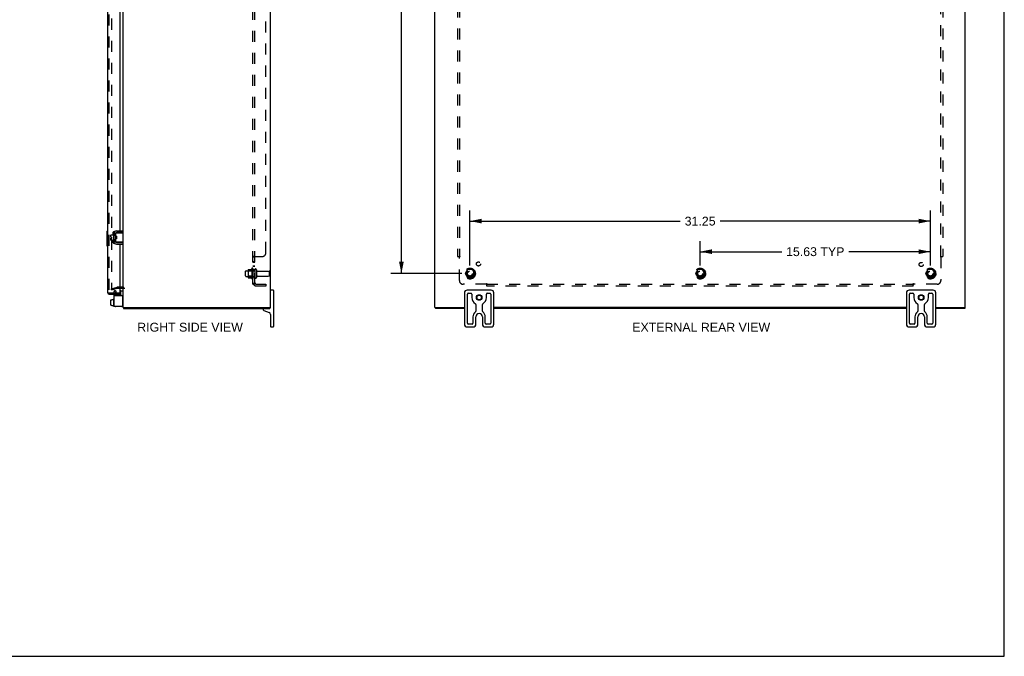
# Model space of a CAD drawing. Header units: inches. Extents: x 0 to 136, y 0 to 88.
# Tile 7 of 9: x 69 to 136, y 0 to 43. Entities that reach past the tile are written whole.
import ezdxf

# ---------------------------------------------------------------- set-up
doc = ezdxf.new("R2010")
doc.units = ezdxf.units.IN
doc.header["$LTSCALE"] = 7.48
doc.header["$MEASUREMENT"] = 0
doc.linetypes.add('HIDDEN', pattern=[0.2, 0.1, -0.1])
doc.layers.get('0').update_dxf_attribs({"linetype": 'CONTINUOUS'})
for name, color, linetype in [('DEFAULT_2', 8, 'HIDDEN'), ('DIMENSIONS', 7, 'CONTINUOUS'), ('DOOR_ASSEMBLY', 7, 'CONTINUOUS'), ('SUBPANEL', 7, 'CONTINUOUS')]:
    doc.layers.add(name, color=color, linetype=linetype)
doc.styles.get("Standard").update_dxf_attribs({"font": 'arial.ttf'})
doc.dimstyles.new('DIMSTYLE_1', dxfattribs={"dimtxt": 0.6, "dimasz": 0.8, "dimexe": 0.09, "dimexo": 0.07, "dimgap": 0.0375, "dimtad": 0, "dimtih": 1, "dimtoh": 1, "dimzin": 4, "dimdsep": 46, "dimtxsty": 'Standard', "dimblk": '_FILLED', "dimblk1": '_FILLED', "dimblk2": '_FILLED', "dimcen": 0.09, "dimadec": 3, "dimazin": 1, "dimtfac": 1, "dimtdec": 3, "dimtofl": 0, "dimtmove": 0, "dimatfit": 3, "dimldrblk": '_FILLED', "dimfxl": 0, "dimtolj": 1, "dimtzin": 4, "dimarcsym": 0})

# ---------------------------------------------------------------- blocks, each defined once
blk = doc.blocks.new('_FILLED')
at = {"color": 0, "linetype": 'ByBlock'}
blk.add_solid([(0, 0), (-1, 0.2), (-1, -0.2)], dxfattribs=at)
blk = doc.blocks.new('*D11')
at = {"layer": 'DIMENSIONS', "color": 2, "linetype": 'Continuous'}
for p, q in [((99.169, 63.244), (94.357, 63.244)), ((95.077, 63.244), (95.077, 45.219)), ((95.077, 25.994), (95.077, 44.019)), ((99.169, 25.994), (94.357, 25.994))]:
    blk.add_line(p, q, dxfattribs=at)
at = {"layer": 'DIMENSIONS', "color": 2, "linetype": 'Continuous', "xscale": 0.8, "yscale": 0.8, "zscale": 0.8}
for p, rotation in [((95.077, 63.244), 90), ((95.077, 25.994), 270)]:
    blk.add_blockref('_FILLED', p, dxfattribs=dict(at, rotation=rotation))
at = {"layer": 'DIMENSIONS', "color": 2, "linetype": 'Continuous', "insert": (95.077, 44.919), "char_height": 0.6, "width": 2.09665, "attachment_point": 2, "line_spacing_factor": 0.9}
blk.add_mtext('37.25', dxfattribs=at)
blk = doc.blocks.new('*D12')
at = {"layer": 'DIMENSIONS', "color": 2, "linetype": 'Continuous'}
for p, q in [((99.729, 26.554), (99.729, 30.278)), ((130.979, 26.554), (130.979, 30.278)), ((99.729, 29.558), (114.006, 29.558)), ((130.979, 29.558), (116.703, 29.558))]:
    blk.add_line(p, q, dxfattribs=at)
at = {"layer": 'DIMENSIONS', "color": 2, "linetype": 'Continuous', "xscale": 0.8, "yscale": 0.8, "zscale": 0.8, "rotation": 180}
blk.add_blockref('_FILLED', (99.729, 29.558), dxfattribs=at)
at = {"layer": 'DIMENSIONS', "color": 2, "linetype": 'Continuous', "xscale": 0.8, "yscale": 0.8, "zscale": 0.8}
blk.add_blockref('_FILLED', (130.979, 29.558), dxfattribs=at)
at = {"layer": 'DIMENSIONS', "color": 2, "linetype": 'Continuous', "insert": (115.354, 29.858), "char_height": 0.6, "width": 2.09665, "attachment_point": 2, "line_spacing_factor": 0.9}
blk.add_mtext('31.25', dxfattribs=at)
blk = doc.blocks.new('*D13')
at = {"layer": 'DIMENSIONS', "color": 2, "linetype": 'Continuous'}
for p, q in [((115.354, 26.554), (115.354, 28.203)), ((130.979, 26.554), (130.979, 28.203)), ((115.354, 27.483), (120.89, 27.483)), ((130.979, 27.483), (125.444, 27.483))]:
    blk.add_line(p, q, dxfattribs=at)
at = {"layer": 'DIMENSIONS', "color": 2, "linetype": 'Continuous', "xscale": 0.8, "yscale": 0.8, "zscale": 0.8, "rotation": 180}
blk.add_blockref('_FILLED', (115.354, 27.483), dxfattribs=at)
at = {"layer": 'DIMENSIONS', "color": 2, "linetype": 'Continuous', "xscale": 0.8, "yscale": 0.8, "zscale": 0.8}
blk.add_blockref('_FILLED', (130.979, 27.483), dxfattribs=at)
at = {"layer": 'DIMENSIONS', "color": 2, "linetype": 'Continuous', "insert": (123.167, 27.783), "char_height": 0.6, "width": 3.95465, "attachment_point": 2, "line_spacing_factor": 0.9}
blk.add_mtext('15.63 TYP', dxfattribs=at)

msp = doc.modelspace()

# ---------------------------------------------------------------- linework, layer by layer
at = {"color": 7, "linetype": 'Continuous'}
for p, q in [((136, 0), (136, 88)), ((75.5657, 28.7579), (75.5688, 28.7579)), ((75.6737, 28.5616), (75.6737, 28.7467)), ((75.6837, 28.7567), (76.2032, 28.7567)), ((76.1697, 28.7867), (75.7297, 28.7867)), ((76.1697, 28.7867), (76.1697, 28.8907)), ((75.3507, 28.4782), (75.3507, 28.6142)), ((75.3507, 28.4782), (75.4187, 28.4782)), ((75.3507, 28.4102), (75.4187, 28.4102)), ((75.3507, 28.2642), (75.3507, 28.4102)), ((75.3607, 28.6242), (75.5257, 28.6242)), ((75.3607, 28.2542), (75.5257, 28.2542)), ((75.4187, 28.4102), (75.4187, 28.4782)), ((75.5257, 28.6877), (75.5257, 28.2007)), ((75.5357, 28.6977), (75.5557, 28.6977)), ((75.5357, 28.1907), (75.5557, 28.1907)), ((75.5657, 28.1305), (75.5688, 28.1305)), ((75.6697, 28.7267), (75.6697, 28.1617)), ((75.6737, 28.1417), (75.6737, 28.3269)), ((75.7337, 28.5367), (75.6837, 28.5367)), ((75.7337, 28.3517), (75.6837, 28.3517)), ((76.2032, 28.1317), (75.6837, 28.1317)), ((75.6999, 28.3517), (75.6999, 28.5367)), ((75.71, 28.3517), (75.7157, 28.3614)), ((75.7143, 28.3637), (75.7213, 28.3517)), ((75.7274, 28.4568), (75.726, 28.4782)), ((75.7297, 28.1017), (76.1697, 28.1017)), ((75.7337, 28.5367), (75.7337, 28.3517)), ((76.1304, 28.1392), (76.1232, 28.1417)), ((76.1697, 28.1017), (76.1697, 27.9977)), ((76.0157, 24.8218), (76.0157, 24.5067)), ((76.0257, 24.8318), (76.1632, 24.8318)), ((86.3782, 24.8692), (86.2282, 24.8692)), ((86.4032, 24.8442), (86.4032, 22.3942)), ((101.1694, 24.8692), (99.5394, 24.8692)), ((131.1694, 24.8692), (129.5394, 24.8692)), ((75.3507, 23.8546), (75.3507, 24.2098)), ((75.3607, 24.221), (75.4187, 24.221)), ((75.3607, 24.22), (75.4187, 24.22)), ((75.4187, 24.2364), (75.5257, 24.2364)), ((75.4187, 24.22), (75.4187, 24.2364)), ((75.5257, 24.2784), (75.5257, 23.7914)), ((75.5357, 24.2884), (75.5557, 24.2884)), ((99.3544, 24.6842), (99.3544, 22.5542)), ((99.5544, 22.6317), (99.5544, 24.6067)), ((99.6169, 24.6692), (99.8019, 24.6692)), ((99.8644, 24.6067), (99.8644, 24.3692)), ((100.8444, 24.3692), (100.8444, 24.6067)), ((100.9069, 24.6692), (101.0919, 24.6692)), ((101.1544, 24.6067), (101.1544, 22.6317)), ((101.3544, 22.5542), (101.3544, 24.6842)), ((129.3544, 24.6842), (129.3544, 22.5542)), ((129.5544, 22.6317), (129.5544, 24.6067)), ((129.6169, 24.6692), (129.8019, 24.6692)), ((129.8644, 24.6067), (129.8644, 24.3692)), ((130.8444, 24.3692), (130.8444, 24.6067)), ((130.9069, 24.6692), (131.0919, 24.6692)), ((131.1544, 24.6067), (131.1544, 22.6317)), ((131.3544, 22.5542), (131.3544, 24.6842)), ((75.3607, 23.8443), (75.4187, 23.8443)), ((75.3607, 23.8433), (75.4187, 23.8433)), ((75.4187, 23.8269), (75.4187, 23.8443)), ((75.4187, 23.8269), (75.5257, 23.8269)), ((75.5357, 23.7814), (75.5557, 23.7814)), ((76.1232, 23.7693), (76.1097, 23.7693)), ((76.2033, 23.6942), (76.3155, 23.6942)), ((76.2262, 23.6942), (76.2262, 23.6192)), ((85.7032, 23.5592), (85.7032, 23.5412)), ((85.7426, 23.4848), (86.111, 23.3508)), ((86.0981, 23.6942), (86.2006, 23.6942)), ((86.1502, 23.6942), (86.1502, 23.6192)), ((97.3569, 23.6942), (97.456, 23.6942)), ((97.3874, 23.6942), (97.3874, 23.6192)), ((100.1354, 23.8938), (100.1354, 23.4479)), ((100.5734, 23.4479), (100.5734, 23.8938)), ((130.1354, 23.8938), (130.1354, 23.4479)), ((130.5734, 23.4479), (130.5734, 23.8938)), ((133.2471, 23.6942), (133.3519, 23.6942)), ((133.3214, 23.6942), (133.3214, 23.6192)), ((86.2032, 23.2192), (86.2032, 22.3942)), ((99.9354, 23.0572), (99.9354, 22.6317)), ((100.1354, 22.5542), (100.1354, 23.0572)), ((100.5734, 23.0572), (100.5734, 22.5542)), ((100.7734, 22.6317), (100.7734, 23.0572)), ((129.9354, 23.0572), (129.9354, 22.6317)), ((130.1354, 22.5542), (130.1354, 23.0572)), ((130.5734, 23.0572), (130.5734, 22.5542)), ((130.7734, 22.6317), (130.7734, 23.0572)), ((86.2282, 22.3692), (86.3782, 22.3692)), ((99.5394, 22.3692), (99.9504, 22.3692)), ((99.8729, 22.5692), (99.6169, 22.5692)), ((100.7584, 22.3692), (101.1694, 22.3692)), ((101.0919, 22.5692), (100.8359, 22.5692)), ((129.5394, 22.3692), (129.9504, 22.3692)), ((129.8729, 22.5692), (129.6169, 22.5692)), ((130.7584, 22.3692), (131.1694, 22.3692)), ((131.0919, 22.5692), (130.8359, 22.5692)), ((0, 0), (136, 0))]:
    msp.add_line(p, q, dxfattribs=at)
at = {"color": 3, "linetype": 'Continuous'}
for p, q in [((76.2032, 23.6942), (76.2032, 65.5442)), ((86.2032, 23.6942), (86.2032, 65.5442)), ((97.3544, 23.6942), (97.3544, 65.5442)), ((133.3544, 23.6942), (133.3544, 65.5442)), ((75.5657, 28.7579), (75.5657, 28.1305)), ((75.7297, 28.8907), (76.1697, 28.8907)), ((75.7297, 27.9977), (76.1697, 27.9977)), ((75.9602, 24.9942), (76.1612, 24.9942)), ((75.5657, 24.5067), (76.1097, 24.5067)), ((75.5657, 24.5067), (75.5657, 23.7693)), ((76.1697, 23.8293), (76.1697, 24.4467)), ((76.1097, 23.7693), (75.5657, 23.7693)), ((76.2262, 23.6192), (86.1502, 23.6192)), ((76.3155, 23.6942), (86.0933, 23.6942)), ((86.2006, 23.6942), (86.2032, 23.6942)), ((97.3544, 23.6942), (97.3569, 23.6942)), ((99.3544, 23.6192), (97.3874, 23.6192)), ((97.4643, 23.6942), (99.3544, 23.6942)), ((129.3544, 23.6942), (101.3544, 23.6942)), ((129.3544, 23.6192), (101.3544, 23.6192)), ((131.3544, 23.6942), (133.2445, 23.6942)), ((133.3214, 23.6192), (131.3544, 23.6192)), ((133.3519, 23.6942), (133.3544, 23.6942))]:
    msp.add_line(p, q, dxfattribs=at)
at = {"color": 7, "linetype": 'Continuous'}
for points in [[(76.1232, 28.7467), (76.1304, 28.7492), (76.1337, 28.7504), (76.1369, 28.7515), (76.14, 28.7524), (76.1429, 28.7533), (76.1457, 28.7541), (76.1483, 28.7548), (76.1509, 28.7553), (76.1533, 28.7558), (76.1556, 28.7562), (76.1578, 28.7565), (76.1599, 28.7567), (76.1619, 28.7567)], [(75.6737, 28.1814), (75.6722, 28.1827), (75.6708, 28.1843), (75.6697, 28.186)], [(75.6737, 28.5616), (75.6737, 28.5598), (75.6738, 28.5581), (75.6739, 28.5565), (75.6741, 28.5549), (75.6743, 28.5534), (75.6746, 28.552), (75.6748, 28.5506), (75.6752, 28.5494), (75.6755, 28.5481), (75.6758, 28.5469), (75.6762, 28.5458), (75.6766, 28.5447), (75.677, 28.5437), (75.6775, 28.5427), (75.6779, 28.5417), (75.6784, 28.5409), (75.679, 28.54), (75.6795, 28.5393), (75.6801, 28.5386), (75.6807, 28.538), (75.6814, 28.5375), (75.6821, 28.5371), (75.6828, 28.5368), (75.6837, 28.5367)], [(75.6837, 28.3517), (75.6829, 28.3516), (75.6821, 28.3514), (75.6814, 28.351), (75.6808, 28.3505), (75.6802, 28.3499), (75.6796, 28.3492), (75.679, 28.3485), (75.6785, 28.3477), (75.678, 28.3469), (75.6776, 28.346), (75.6771, 28.345), (75.6767, 28.3439), (75.6763, 28.3429), (75.6759, 28.3417), (75.6755, 28.3405), (75.6752, 28.3393), (75.6749, 28.338), (75.6746, 28.3366), (75.6744, 28.3352), (75.6741, 28.3337), (75.6739, 28.3321), (75.6738, 28.3304), (75.6737, 28.3287), (75.6737, 28.3269)], [(75.7012, 28.4645), (75.7004, 28.4723), (75.6999, 28.4766)], [(75.7051, 28.4243), (75.7035, 28.4404), (75.7027, 28.4485), (75.7012, 28.4645)], [(75.7143, 28.3637), (75.7138, 28.3647), (75.713, 28.3669), (75.7122, 28.3699), (75.7115, 28.3737), (75.7107, 28.3781), (75.7099, 28.3832), (75.7091, 28.3889), (75.7083, 28.3952), (75.7075, 28.4019), (75.7067, 28.409), (75.7059, 28.4165), (75.7051, 28.4243)], [(75.726, 28.4782), (75.7253, 28.4887), (75.7246, 28.4988), (75.7239, 28.5086), (75.7232, 28.5178), (75.7225, 28.5263), (75.7218, 28.5342), (75.7215, 28.5367)], [(75.7301, 28.4137), (75.7287, 28.4352), (75.7274, 28.4568)], [(75.7337, 28.3646), (75.7336, 28.3653), (75.7329, 28.3741), (75.7322, 28.3833), (75.7315, 28.393), (75.7308, 28.4032), (75.7301, 28.4137)], [(76.1619, 28.1317), (76.1599, 28.1318), (76.1578, 28.1319), (76.1556, 28.1322), (76.1533, 28.1326), (76.1509, 28.1331), (76.1483, 28.1337), (76.1457, 28.1343), (76.1429, 28.1351), (76.14, 28.136), (76.1369, 28.137), (76.1337, 28.138), (76.1304, 28.1392)]]:
    msp.add_lwpolyline(points, dxfattribs=at)
for centre, radius in [((100.3544, 24.3692), 0.188), ((100.3544, 24.3692), 0.156), ((130.3544, 24.3692), 0.188), ((130.3544, 24.3692), 0.156)]:
    msp.add_circle(centre, radius, dxfattribs=at)
at = {"color": 3, "linetype": 'Continuous'}
for centre, radius, start, end in [((75.7297, 28.7267), 0.164, 90, 180), ((75.7297, 28.1617), 0.164, 180, 270), ((76.1612, 24.9522), 0.042, 0, 90), ((76.1097, 24.4467), 0.06, 0, 90), ((76.1097, 23.8293), 0.06, 270, 360)]:
    msp.add_arc(centre, radius, start, end, dxfattribs=at)
at = {"color": 7, "linetype": 'Continuous'}
for centre, radius, start, end in [((75.7297, 28.7267), 0.06, 90, 180), ((75.6837, 28.7467), 0.01, 90, 144.847701), ((75.3607, 28.6142), 0.01, 90, 180), ((75.3607, 28.2642), 0.01, 180, 270), ((75.5357, 28.6877), 0.01, 90, 180), ((75.5357, 28.2007), 0.01, 180, 270), ((75.5557, 28.6877), 0.01, 0, 90), ((75.5557, 28.2007), 0.01, 270, 360), ((75.6837, 28.6942), 0.0162, 128.109548, 149.75015), ((75.6837, 28.1942), 0.0162, 210.24985, 231.890452), ((75.7297, 28.1617), 0.06, 180, 270), ((75.6837, 28.1417), 0.01, 214.843837, 270), ((76.0257, 24.8218), 0.01, 90, 180), ((76.1632, 24.7918), 0.04, 0, 90), ((86.2282, 24.8442), 0.025, 90, 180), ((86.3782, 24.8442), 0.025, 0, 90), ((99.5394, 24.6842), 0.185, 90, 180), ((101.1694, 24.6842), 0.185, 0, 90), ((129.5394, 24.6842), 0.185, 90, 180), ((131.1694, 24.6842), 0.185, 0, 90), ((75.5357, 24.2784), 0.01, 90, 180.000005), ((75.5557, 24.2784), 0.01, 359.999995, 90), ((99.6169, 24.6067), 0.0625, 90, 180), ((99.8019, 24.6067), 0.0625, 360, 90), ((100.3544, 24.3692), 0.49, 180, 239.369319), ((100.3544, 24.3692), 0.49, 300.630681, 360), ((100.9069, 24.6067), 0.0625, 90, 180), ((101.0919, 24.6067), 0.0625, 360, 90), ((129.6169, 24.6067), 0.0625, 90, 180), ((129.8019, 24.6067), 0.0625, 360, 90), ((130.3544, 24.3692), 0.49, 180, 239.369319), ((130.3544, 24.3692), 0.49, 300.630681, 360), ((130.9069, 24.6067), 0.0625, 90, 180), ((131.0919, 24.6067), 0.0625, 360, 90), ((75.5357, 23.7914), 0.01, 179.999995, 270), ((75.5557, 23.7914), 0.01, 270, 0.000005), ((75.6837, 23.7849), 0.0162, 253.790962, 286.209038), ((76.1232, 23.8493), 0.08, 270, 360), ((85.7632, 23.5592), 0.06, 90, 180), ((85.7632, 23.5412), 0.06, 180, 250), ((86.0632, 23.7592), 0.14, 308.426545, 332.29443), ((100.3544, 23.0572), 0.419, 125.776952, 180), ((100.0729, 23.8938), 0.0625, 360, 59.369319), ((100.0729, 23.4479), 0.0625, 305.776952, 360), ((100.6359, 23.8938), 0.0625, 120.630681, 180), ((100.6359, 23.4479), 0.0625, 180, 234.223048), ((100.3544, 23.0572), 0.419, 0, 54.223048), ((130.3544, 23.0572), 0.419, 125.776952, 180), ((130.0729, 23.8938), 0.0625, 360, 59.369319), ((130.0729, 23.4479), 0.0625, 305.776952, 360), ((130.6359, 23.8938), 0.0625, 120.630681, 180), ((130.6359, 23.4479), 0.0625, 180, 234.223048), ((130.3544, 23.0572), 0.419, 0, 54.223048), ((86.0632, 23.2192), 0.14, 360, 70), ((100.3544, 23.0572), 0.219, 0, 180), ((130.3544, 23.0572), 0.219, 0, 180), ((86.2282, 22.3942), 0.025, 180, 270), ((86.3782, 22.3942), 0.025, 270, 360), ((99.5394, 22.5542), 0.185, 180, 270), ((99.6169, 22.6317), 0.0625, 180, 270), ((99.8729, 22.6317), 0.0625, 270, 0), ((99.9504, 22.5542), 0.185, 270, 360), ((100.7584, 22.5542), 0.185, 180, 270), ((100.8359, 22.6317), 0.0625, 180, 270), ((101.0919, 22.6317), 0.0625, 270, 0), ((101.1694, 22.5542), 0.185, 270, 360), ((129.5394, 22.5542), 0.185, 180, 270), ((129.6169, 22.6317), 0.0625, 180, 270), ((129.8729, 22.6317), 0.0625, 270, 0), ((129.9504, 22.5542), 0.185, 270, 360), ((130.7584, 22.5542), 0.185, 180, 270), ((130.8359, 22.6317), 0.0625, 180, 270), ((131.0919, 22.6317), 0.0625, 270, 0), ((131.1694, 22.5542), 0.185, 270, 360)]:
    msp.add_arc(centre, radius, start, end, dxfattribs=at)
for centre, major_axis, ratio, start_param, end_param in [((75.3607, 24.2098), (0, 0.0111), 0.8988338, 6.2831853, 7.8539816), ((75.3607, 24.2088), (0, 0.0112), 0.8891342, 0, 1.5707963), ((75.3607, 23.8557), (0, 0.0114), 0.8754916, 1.5707963, 3.1415927), ((75.3607, 23.8546), (0, 0.0113), 0.8861604, 7.8539816, 9.424778)]:
    msp.add_ellipse(centre, major_axis=major_axis, ratio=ratio, start_param=start_param, end_param=end_param, dxfattribs=at)
at = {"layer": 'DEFAULT_2', "color": 8, "linetype": 'HIDDEN'}
for p, q in [((75.3905, 64.2529), (75.3905, 24.9855)), ((84.5032, 25.8367), (84.5032, 26.1517)), ((84.5332, 26.1817), (85.1282, 26.1817)), ((84.6672, 26.2498), (84.6672, 25.7386)), ((84.6872, 26.1777), (84.6672, 26.1977)), ((84.6777, 26.2717), (84.9053, 26.2717)), ((84.9832, 26.1777), (84.6872, 26.1777)), ((84.6872, 26.1777), (84.6872, 25.8107)), ((84.9332, 26.3501), (84.9332, 25.6384)), ((84.9832, 26.1777), (85.0032, 26.1977)), ((84.9832, 26.1777), (84.9832, 25.8107)), ((85.0032, 26.3284), (85.0032, 25.6601)), ((85.1282, 26.2517), (85.1282, 25.7367)), ((85.2382, 26.2517), (85.2382, 25.7367)), ((85.3007, 26.1592), (86.0982, 26.1592)), ((86.1282, 25.8592), (86.1282, 26.1292)), ((99.5663, 26.2667), (99.4119, 25.9992)), ((99.8839, 26.2717), (99.575, 26.2717)), ((100.047, 25.9992), (99.8925, 26.2667)), ((115.1913, 26.2667), (115.0369, 25.9992)), ((115.5089, 26.2717), (115.2, 26.2717)), ((115.672, 25.9992), (115.5175, 26.2667)), ((130.8163, 26.2667), (130.6619, 25.9992)), ((131.1339, 26.2717), (130.825, 26.2717)), ((131.297, 25.9992), (131.1425, 26.2667)), ((84.5332, 25.8067), (85.1282, 25.8067)), ((84.6872, 25.8107), (84.6672, 25.7907)), ((84.6777, 25.7167), (84.9053, 25.7167)), ((84.9832, 25.8107), (84.6872, 25.8107)), ((84.9832, 25.8107), (85.0032, 25.7907)), ((85.3007, 25.8292), (86.0982, 25.8292)), ((99.4119, 25.9892), (99.5663, 25.7217)), ((99.8839, 25.7167), (99.575, 25.7167)), ((99.8925, 25.7217), (100.047, 25.9892)), ((115.0369, 25.9892), (115.1913, 25.7217)), ((115.5089, 25.7167), (115.2, 25.7167)), ((115.5175, 25.7217), (115.672, 25.9892)), ((130.6619, 25.9892), (130.8163, 25.7217)), ((131.1339, 25.7167), (130.825, 25.7167)), ((131.1425, 25.7217), (131.297, 25.9892)), ((75.3905, 24.9623), (75.7766, 25.0658)), ((75.4099, 24.8899), (75.3905, 24.9623)), ((75.4099, 24.8899), (75.7961, 24.9934)), ((75.5796, 24.7757), (75.6209, 24.8472)), ((75.711, 24.7952), (75.6209, 24.8472)), ((75.711, 24.7952), (75.6697, 24.7237)), ((76.1612, 25.0692), (75.8025, 25.0692)), ((75.8025, 24.9942), (75.9602, 24.9942)), ((75.5657, 24.7237), (75.5657, 24.5067)), ((75.6697, 24.7237), (75.6697, 24.5067))]:
    msp.add_line(p, q, dxfattribs=at)
for points in [[(75.3905, 24.9855), (75.3906, 24.9838), (75.3909, 24.9821), (75.3914, 24.9805), (75.392, 24.9789)], [(75.405, 24.9705), (75.4037, 24.9706), (75.402, 24.9708), (75.4004, 24.9713), (75.3989, 24.9719), (75.3975, 24.9727), (75.3961, 24.9737), (75.3949, 24.9748), (75.3938, 24.976), (75.3928, 24.9774), (75.392, 24.9789)], [(75.4086, 24.971), (75.4069, 24.9706), (75.4053, 24.9705), (75.405, 24.9705)]]:
    msp.add_lwpolyline(points, dxfattribs=at)
for centre, radius in [((99.7294, 25.9942), 0.3725), ((99.7294, 25.9942), 0.3558), ((99.7294, 25.9942), 0.3125), ((99.7294, 25.9942), 0.2035), ((99.7294, 25.9942), 0.1875), ((99.7294, 25.9942), 0.1835), ((99.7294, 25.9942), 0.165), ((115.3544, 25.9942), 0.3725), ((115.3544, 25.9942), 0.3558), ((115.3544, 25.9942), 0.3125), ((115.3544, 25.9942), 0.2035), ((115.3544, 25.9942), 0.1875), ((115.3544, 25.9942), 0.1835), ((115.3544, 25.9942), 0.165), ((130.9794, 25.9942), 0.3725), ((130.9794, 25.9942), 0.3558), ((130.9794, 25.9942), 0.3125), ((130.9794, 25.9942), 0.2035), ((130.9794, 25.9942), 0.1875), ((130.9794, 25.9942), 0.1835), ((130.9794, 25.9942), 0.165)]:
    msp.add_circle(centre, radius, dxfattribs=at)
for centre, radius, start, end in [((84.5332, 26.1517), 0.03, 90, 180.000005), ((84.8084, 26.2498), 0.1412, 174.791949, 180), ((84.6777, 26.2617), 0.01, 90, 174.80617), ((84.8866, 26.2817), 0.01, 270, 336.032072), ((85.5333, 25.9942), 0.6977, 149.336868, 156.032072), ((84.9648, 26.3284), 0.0384, 0, 145.550335), ((85.1832, 26.2517), 0.055, 0, 180.000001), ((85.3007, 26.2217), 0.0625, 180.000004, 270), ((86.0982, 26.1292), 0.03, 359.999999, 90), ((99.575, 26.2617), 0.01, 90.012354, 149.989151), ((99.8839, 26.2617), 0.01, 30.012038, 89.988725), ((115.2, 26.2617), 0.01, 90.012354, 149.989151), ((115.5089, 26.2617), 0.01, 30.012038, 89.988725), ((130.825, 26.2617), 0.01, 90.012354, 149.989151), ((131.1339, 26.2617), 0.01, 30.012038, 89.988725), ((84.5332, 25.8367), 0.03, 179.999995, 270), ((84.8084, 25.7386), 0.1412, 180, 185.208051), ((84.6777, 25.7267), 0.01, 185.19383, 270), ((84.8866, 25.7067), 0.01, 23.967928, 90), ((85.5333, 25.9942), 0.6977, 203.967928, 210.663132), ((84.9648, 25.6601), 0.0384, 214.449665, 360), ((85.1832, 25.7367), 0.055, 179.999999, 360), ((85.3007, 25.7667), 0.0625, 90, 179.999996), ((86.0982, 25.8592), 0.03, 270, 0.000001), ((99.4205, 25.9942), 0.01, 150.012681, 209.988294), ((99.575, 25.7267), 0.01, 210.012038, 269.988725), ((99.8839, 25.7267), 0.01, 270.012354, 329.989151), ((100.0383, 25.9942), 0.01, 330.012681, 29.988294), ((115.0455, 25.9942), 0.01, 150.012681, 209.988294), ((115.2, 25.7267), 0.01, 210.012038, 269.988725), ((115.5089, 25.7267), 0.01, 270.012354, 329.989151), ((115.6633, 25.9942), 0.01, 330.012681, 29.988294), ((130.6705, 25.9942), 0.01, 150.012681, 209.988294), ((130.825, 25.7267), 0.01, 210.012038, 269.988725), ((131.1339, 25.7267), 0.01, 270.012354, 329.989151), ((131.2883, 25.9942), 0.01, 330.012681, 29.988294), ((75.6697, 24.7237), 0.104, 150, 180), ((75.8025, 24.9692), 0.1, 90, 105), ((75.8025, 24.9692), 0.025, 90, 105), ((76.1612, 24.9522), 0.117, 0, 90)]:
    msp.add_arc(centre, radius, start, end, dxfattribs=at)
at = {"layer": 'DOOR_ASSEMBLY', "color": 3, "linetype": 'Continuous'}
for p, q in [((75.1352, 64.5336), (75.1352, 24.7048)), ((75.9602, 44.1727), (75.9602, 28.8907)), ((75.5189, 28.6242), (75.5189, 28.8005)), ((75.5689, 28.8505), (75.6222, 28.8505)), ((75.9602, 28.7867), (75.9602, 28.7567)), ((75.5189, 28.088), (75.5189, 28.2542)), ((75.9602, 28.1317), (75.9602, 28.1017)), ((75.6222, 28.038), (75.5689, 28.038)), ((75.9602, 27.9977), (75.9602, 24.6628)), ((75.2522, 24.5878), (75.9602, 24.5878))]:
    msp.add_line(p, q, dxfattribs=at)
at = {"layer": 'DOOR_ASSEMBLY', "color": 8, "linetype": 'HIDDEN'}
for p, q in [((75.2102, 64.5336), (75.2102, 24.7048)), ((75.9602, 24.6628), (75.2522, 24.6628)), ((75.5189, 24.6628), (75.5189, 24.5878)), ((75.6752, 24.6628), (75.6752, 24.5878))]:
    msp.add_line(p, q, dxfattribs=at)
at = {"layer": 'DOOR_ASSEMBLY', "color": 7, "linetype": 'Continuous'}
for p, q in [((75.0752, 28.8541), (75.0752, 27.8841)), ((75.0902, 28.8691), (75.1352, 28.8691)), ((75.1218, 28.7691), (75.1218, 27.9691)), ((75.0902, 27.8691), (75.1352, 27.8691)), ((75.9602, 24.5878), (75.9602, 24.6628))]:
    msp.add_line(p, q, dxfattribs=at)
for points in [[(75.1202, 28.8053), (75.1206, 28.7996), (75.121, 28.7937), (75.1214, 28.7877), (75.1216, 28.7816), (75.1218, 28.7754), (75.1218, 28.7691)], [(75.1218, 27.9691), (75.1218, 27.9628), (75.1216, 27.9566), (75.1214, 27.9505), (75.121, 27.9445), (75.1206, 27.9386), (75.1202, 27.9329)]]:
    msp.add_lwpolyline(points, dxfattribs=at)
for centre, start, end in [((75.0902, 28.8541), 90, 180), ((75.1202, 28.8541), 0, 90), ((75.0902, 27.8841), 180, 270), ((75.1202, 27.8841), 270, 360)]:
    msp.add_arc(centre, 0.015, start, end, dxfattribs=at)
at = {"layer": 'DOOR_ASSEMBLY', "color": 3, "linetype": 'Continuous'}
for centre, radius, start, end in [((75.5689, 28.8005), 0.05, 90, 180), ((75.5689, 28.088), 0.05, 180, 270), ((75.2522, 24.7048), 0.117, 180, 270)]:
    msp.add_arc(centre, radius, start, end, dxfattribs=at)
at = {"layer": 'DOOR_ASSEMBLY', "color": 8, "linetype": 'HIDDEN'}
msp.add_arc((75.2522, 24.7048), 0.042, 180, 270, dxfattribs=at)
at = {"layer": 'SUBPANEL', "color": 8, "linetype": 'HIDDEN'}
for p, q in [((85.0032, 25.2755), (85.0032, 63.963)), ((85.1282, 25.2755), (85.1282, 63.963)), ((85.8782, 27.4005), (85.8782, 61.838)), ((98.8857, 62.088), (98.8857, 27.1505)), ((99.0107, 62.088), (99.0107, 27.1505)), ((131.6982, 27.1505), (131.6982, 62.088)), ((131.8232, 62.088), (131.8232, 27.1505)), ((85.1282, 27.1151), (85.0032, 27.1151)), ((85.1282, 26.7899), (85.0032, 26.7899)), ((85.1282, 26.7534), (85.0032, 26.7534)), ((85.0114, 27.1274), (85.0092, 27.1257)), ((85.0166, 27.1306), (85.0139, 27.129)), ((85.0388, 27.1405), (85.0288, 27.1363)), ((85.0571, 27.1505), (85.6282, 27.1505)), ((98.8857, 27.1505), (99.0515, 27.1505)), ((98.992, 27.1334), (98.9963, 27.129)), ((98.9963, 27.129), (98.9996, 27.1257)), ((99.0107, 25.5255), (99.0107, 27.1151)), ((99.0305, 27.1283), (99.024, 27.1245)), ((131.6573, 27.1505), (131.8232, 27.1505)), ((131.6982, 27.1151), (131.6982, 25.5255)), ((85.1282, 26.5089), (85.0032, 26.5089)), ((85.1282, 26.4724), (85.0032, 26.4724)), ((85.1282, 26.2442), (85.0032, 26.2442)), ((85.1282, 25.7442), (85.0032, 25.7442)), ((85.1282, 25.2755), (85.0032, 25.2755)), ((85.0571, 25.2369), (85.1537, 25.3163)), ((85.1126, 25.2884), (85.111, 25.2877)), ((85.1141, 25.289), (85.1126, 25.2884)), ((85.1156, 25.2897), (85.1141, 25.289)), ((85.117, 25.2903), (85.1156, 25.2897)), ((85.1184, 25.291), (85.117, 25.2903)), ((85.1197, 25.2916), (85.1184, 25.291)), ((85.1211, 25.2923), (85.1197, 25.2916)), ((85.2402, 25.2755), (85.8782, 25.2755)), ((85.8782, 25.1505), (85.2402, 25.1505)), ((85.8782, 25.2755), (85.8782, 25.1505)), ((100.8503, 25.2755), (99.2607, 25.2755)), ((100.8857, 25.1505), (100.8857, 25.3163)), ((100.8857, 25.2755), (129.8232, 25.2755)), ((129.8232, 25.1505), (100.8857, 25.1505)), ((129.8232, 25.1505), (129.8232, 25.3163)), ((129.8453, 25.2953), (129.8492, 25.2888)), ((131.4482, 25.2755), (129.8585, 25.2755))]:
    msp.add_line(p, q, dxfattribs=at)
for points in [[(85.0224, 27.1334), (85.0194, 27.132), (85.0166, 27.1306), (85.0139, 27.129), (85.0114, 27.1274), (85.0092, 27.1257), (85.0073, 27.124), (85.0058, 27.1223), (85.0047, 27.1207), (85.0039, 27.1191), (85.0035, 27.1176), (85.0032, 27.1163), (85.0032, 27.1151)], [(85.0039, 27.1191), (85.0035, 27.1176), (85.0032, 27.1163), (85.0032, 27.1151)], [(85.0288, 27.1363), (85.0255, 27.1349), (85.0224, 27.1334)], [(85.0571, 27.1505), (85.0553, 27.149), (85.0532, 27.1476), (85.0508, 27.1462), (85.0482, 27.1448), (85.0452, 27.1433), (85.0421, 27.1419), (85.0388, 27.1405)], [(85.0553, 27.149), (85.0532, 27.1476), (85.0508, 27.1462), (85.0482, 27.1448), (85.0452, 27.1433)], [(85.1537, 27.1505), (85.154, 27.1488), (85.1542, 27.1473), (85.1542, 27.1458), (85.154, 27.1443), (85.1537, 27.1429), (85.1531, 27.1415), (85.1524, 27.1401), (85.1515, 27.1386), (85.1503, 27.1372), (85.149, 27.1358), (85.1477, 27.1346), (85.1462, 27.1334), (85.1446, 27.1321), (85.1428, 27.1308), (85.141, 27.1296), (85.1392, 27.1283), (85.1374, 27.1271), (85.1356, 27.1258), (85.1339, 27.1245), (85.1323, 27.1231), (85.131, 27.1217), (85.1299, 27.1204), (85.1291, 27.119), (85.1286, 27.1177), (85.1283, 27.1164), (85.1282, 27.1151)], [(85.1291, 27.119), (85.1286, 27.1177), (85.1283, 27.1164), (85.1282, 27.1151)], [(85.1356, 27.1258), (85.1339, 27.1245), (85.1323, 27.1231), (85.131, 27.1217)], [(85.1503, 27.1372), (85.149, 27.1358), (85.1477, 27.1346), (85.1462, 27.1334), (85.1446, 27.1321)], [(85.1537, 27.1429), (85.1531, 27.1415), (85.1524, 27.1401)], [(85.1537, 27.1505), (85.154, 27.1488), (85.1542, 27.1473), (85.1542, 27.1458), (85.154, 27.1443)], [(98.9721, 27.1505), (98.9741, 27.149), (98.976, 27.1476), (98.9778, 27.1462), (98.9797, 27.1448), (98.9814, 27.1433), (98.9831, 27.1419), (98.9847, 27.1405), (98.9862, 27.1391), (98.9877, 27.1377), (98.9891, 27.1363), (98.9906, 27.1349), (98.992, 27.1334)], [(98.9996, 27.1257), (99.0013, 27.124), (99.0031, 27.1223), (99.0048, 27.1207), (99.0064, 27.1191), (99.008, 27.1176), (99.0094, 27.1163), (99.0107, 27.1151)], [(99.024, 27.1245), (99.0218, 27.1231), (99.0196, 27.1217), (99.0176, 27.1204), (99.0156, 27.119), (99.0138, 27.1177), (99.0122, 27.1164), (99.0107, 27.1151)], [(99.0515, 27.1505), (99.0509, 27.1488), (99.0503, 27.1473), (99.0495, 27.1458), (99.0487, 27.1443), (99.0477, 27.1429), (99.0467, 27.1415), (99.0456, 27.1401), (99.0443, 27.1386), (99.0428, 27.1372), (99.0413, 27.1358), (99.0397, 27.1346), (99.0381, 27.1334), (99.0363, 27.1321), (99.0345, 27.1308), (99.0325, 27.1296), (99.0305, 27.1283)], [(131.6573, 27.1505), (131.6579, 27.1488), (131.6586, 27.1473), (131.6593, 27.1458), (131.6602, 27.1443), (131.6611, 27.1429), (131.6621, 27.1415), (131.6633, 27.1401), (131.6646, 27.1386), (131.666, 27.1372), (131.6676, 27.1358), (131.6691, 27.1346), (131.6707, 27.1334), (131.6725, 27.1321), (131.6744, 27.1308), (131.6763, 27.1296), (131.6784, 27.1283), (131.6848, 27.1245)], [(131.6848, 27.1245), (131.687, 27.1231), (131.6892, 27.1217), (131.6913, 27.1204), (131.6932, 27.119), (131.695, 27.1177), (131.6967, 27.1164), (131.6982, 27.1151)], [(131.7155, 27.132), (131.7109, 27.1274), (131.7092, 27.1257), (131.7075, 27.124), (131.7058, 27.1223), (131.7041, 27.1207), (131.7024, 27.1191), (131.7009, 27.1176), (131.6994, 27.1163), (131.6982, 27.1151)], [(131.7367, 27.1505), (131.7348, 27.149), (131.7328, 27.1476), (131.731, 27.1462), (131.7292, 27.1448), (131.7274, 27.1433), (131.7258, 27.1419), (131.7242, 27.1405), (131.7226, 27.1391), (131.7211, 27.1377), (131.7197, 27.1363), (131.7183, 27.1349), (131.7169, 27.1334), (131.7155, 27.132)], [(85.0321, 25.2525), (85.0255, 25.2554), (85.0224, 25.2568), (85.0194, 25.2582), (85.0166, 25.2596), (85.0139, 25.2611), (85.0114, 25.2627), (85.0092, 25.2644), (85.0073, 25.2661), (85.0058, 25.2679), (85.0047, 25.2696), (85.0039, 25.2712), (85.0035, 25.2728), (85.0032, 25.2742), (85.0032, 25.2755)], [(85.0571, 25.2369), (85.0553, 25.2389), (85.0532, 25.2408), (85.0508, 25.2426), (85.0482, 25.2444), (85.0452, 25.2462), (85.0421, 25.2479), (85.0388, 25.2495), (85.0354, 25.251), (85.0321, 25.2525)], [(85.0685, 25.2754), (85.0684, 25.2754), (85.0684, 25.2754), (85.0685, 25.2754), (85.0686, 25.2754), (85.0689, 25.2754), (85.0693, 25.2754), (85.0697, 25.2754), (85.0702, 25.2754), (85.0707, 25.2755), (85.0712, 25.2755), (85.0718, 25.2755)], [(85.111, 25.2877), (85.1094, 25.287), (85.1085, 25.2867), (85.1077, 25.2863), (85.1069, 25.286), (85.106, 25.2857), (85.1052, 25.2853), (85.1043, 25.285), (85.1034, 25.2847), (85.1026, 25.2844), (85.1017, 25.284), (85.1008, 25.2837), (85.0999, 25.2834), (85.0991, 25.2831), (85.0982, 25.2828), (85.0973, 25.2825), (85.0964, 25.2822), (85.0955, 25.2819), (85.0947, 25.2816), (85.0938, 25.2813), (85.0929, 25.281), (85.092, 25.2808), (85.0912, 25.2805), (85.0903, 25.2802), (85.0894, 25.28), (85.0886, 25.2797), (85.0877, 25.2795), (85.0869, 25.2792), (85.086, 25.279), (85.0852, 25.2788), (85.0844, 25.2786), (85.0836, 25.2784), (85.0828, 25.2782), (85.082, 25.278), (85.0812, 25.2778), (85.0804, 25.2776), (85.0797, 25.2774), (85.0789, 25.2772), (85.0782, 25.2771), (85.0774, 25.2769), (85.0767, 25.2767), (85.0759, 25.2766), (85.0752, 25.2764), (85.0745, 25.2763), (85.0738, 25.2762), (85.0731, 25.276), (85.0724, 25.2759), (85.0718, 25.2758), (85.0711, 25.2757), (85.0705, 25.2756), (85.07, 25.2756), (85.0696, 25.2755), (85.0692, 25.2754), (85.0688, 25.2754), (85.0686, 25.2754), (85.0685, 25.2754)], [(85.1322, 25.2985), (85.1322, 25.2985), (85.1321, 25.2984), (85.1319, 25.2983), (85.1317, 25.2981), (85.1314, 25.2979), (85.131, 25.2977), (85.1306, 25.2975), (85.1302, 25.2972), (85.1297, 25.2969), (85.1292, 25.2966), (85.1287, 25.2963), (85.1282, 25.296), (85.1276, 25.2957), (85.1271, 25.2954), (85.1265, 25.2951), (85.126, 25.2948), (85.1254, 25.2945), (85.1248, 25.2942), (85.1242, 25.2939), (85.1236, 25.2936), (85.123, 25.2932), (85.1223, 25.2929), (85.1217, 25.2926), (85.1211, 25.2923)], [(85.1462, 25.3029), (85.1428, 25.2993), (85.141, 25.2973), (85.1392, 25.2953), (85.1374, 25.2932), (85.1356, 25.2911), (85.1339, 25.2888), (85.1323, 25.2866), (85.131, 25.2844), (85.1299, 25.2824), (85.1291, 25.2804), (85.1286, 25.2786), (85.1283, 25.277), (85.1282, 25.2755)], [(85.1284, 25.2956), (85.1288, 25.2959), (85.1293, 25.2963), (85.1297, 25.2966), (85.1301, 25.2969), (85.1305, 25.2972), (85.1309, 25.2975), (85.1312, 25.2978), (85.1315, 25.298), (85.1318, 25.2982), (85.132, 25.2983), (85.1321, 25.2984), (85.1322, 25.2985), (85.1322, 25.2985)], [(85.1537, 25.3163), (85.154, 25.3157), (85.1542, 25.3151), (85.1542, 25.3143), (85.154, 25.3135), (85.1537, 25.3125), (85.1531, 25.3115), (85.1524, 25.3104), (85.1515, 25.3091), (85.1503, 25.3076), (85.149, 25.3061), (85.1477, 25.3045), (85.1462, 25.3029)], [(100.8597, 25.2888), (100.8583, 25.2866), (100.8569, 25.2844), (100.8556, 25.2824), (100.8542, 25.2804), (100.8529, 25.2786), (100.8516, 25.277), (100.8503, 25.2755)], [(100.8658, 25.2596), (100.8626, 25.2627), (100.8609, 25.2644), (100.8592, 25.2661), (100.8575, 25.2679), (100.8559, 25.2696), (100.8543, 25.2712), (100.8528, 25.2728), (100.8515, 25.2742), (100.8503, 25.2755)], [(100.8857, 25.3163), (100.884, 25.3157), (100.8825, 25.3151), (100.881, 25.3143), (100.8795, 25.3135), (100.8781, 25.3125), (100.8767, 25.3115), (100.8753, 25.3104), (100.8739, 25.3091), (100.8724, 25.3076), (100.871, 25.3061), (100.8698, 25.3045), (100.8686, 25.3029), (100.8673, 25.3011), (100.866, 25.2993), (100.8648, 25.2973), (100.8635, 25.2953), (100.8597, 25.2888)], [(100.8857, 25.2369), (100.8843, 25.2389), (100.8828, 25.2408), (100.8814, 25.2426), (100.88, 25.2444), (100.8785, 25.2462), (100.8771, 25.2479), (100.8757, 25.2495), (100.8743, 25.251), (100.8729, 25.2525), (100.8715, 25.2539), (100.8701, 25.2554), (100.8687, 25.2568), (100.8658, 25.2596)], [(129.8232, 25.3163), (129.8248, 25.3157), (129.8264, 25.3151), (129.8279, 25.3143), (129.8293, 25.3135), (129.8308, 25.3125), (129.8322, 25.3115), (129.8336, 25.3104), (129.835, 25.3091), (129.8364, 25.3076), (129.8378, 25.3061), (129.8391, 25.3045), (129.8403, 25.3029), (129.8415, 25.3011), (129.8428, 25.2993), (129.844, 25.2973), (129.8453, 25.2953)], [(129.8232, 25.2369), (129.8246, 25.2389), (129.826, 25.2408), (129.8274, 25.2426), (129.8289, 25.2444), (129.8303, 25.2462), (129.8317, 25.2479), (129.8332, 25.2495), (129.8346, 25.251), (129.836, 25.2525), (129.8374, 25.2539), (129.8388, 25.2554), (129.8402, 25.2568)], [(129.8402, 25.2568), (129.843, 25.2596), (129.8446, 25.2611), (129.8479, 25.2644)], [(129.8479, 25.2644), (129.8496, 25.2661), (129.8513, 25.2679), (129.853, 25.2696), (129.8545, 25.2712), (129.856, 25.2728), (129.8573, 25.2742), (129.8585, 25.2755)], [(129.8492, 25.2888), (129.8505, 25.2866), (129.8519, 25.2844), (129.8533, 25.2824), (129.8546, 25.2804), (129.856, 25.2786), (129.8573, 25.277), (129.8585, 25.2755)]]:
    msp.add_lwpolyline(points, dxfattribs=at)
for centre, radius in [((100.3094, 26.6494), 0.1405), ((130.3607, 26.6129), 0.1405), ((99.7294, 25.9942), 0.25), ((115.3544, 25.9942), 0.25), ((130.9794, 25.9942), 0.25)]:
    msp.add_circle(centre, radius, dxfattribs=at)
for centre, radius, start, end in [((85.6282, 27.4005), 0.25, 270, 360), ((99.2607, 25.5255), 0.25, 180, 270), ((131.4482, 25.5255), 0.25, 270, 360), ((85.2402, 25.3875), 0.237, 180, 270), ((85.2402, 25.3875), 0.112, 180, 270)]:
    msp.add_arc(centre, radius, start, end, dxfattribs=at)

# ---------------------------------------------------------------- texts
at = {"layer": 'DIMENSIONS', "color": 2, "linetype": 'Continuous', "char_height": 0.6, "attachment_point": 2, "line_spacing_factor": 0.9}
for s, insert, width in [('RIGHT SIDE VIEW', (80.7314, 22.6547), 7.15539), ('EXTERNAL REAR VIEW', (115.4283, 22.6517), 9.341264)]:
    msp.add_mtext(s, dxfattribs=dict(at, insert=insert, width=width))

# ---------------------------------------------------------------- dimensions: what is measured, and where the dimension line sits
at = {"layer": 'DIMENSIONS', "color": 2, "linetype": 'Continuous'}
dim = msp.add_linear_dim(base=(95.0773, 25.9942), p1=(99.2394, 63.2442), p2=(99.2394, 25.9942), angle=270, dimstyle='DIMSTYLE_1', dxfattribs=at)
dim.commit()
dim.dimension.update_dxf_attribs({"geometry": '*D11', "text_midpoint": (95.0783, 44.6159), "dimtype": 160})
dim = msp.add_linear_dim(base=(130.9794, 29.5579), p1=(99.7294, 26.4842), p2=(130.9794, 26.4842), dimstyle='DIMSTYLE_1', dxfattribs=at)
dim.commit()
dim.dimension.update_dxf_attribs({"geometry": '*D12', "text_midpoint": (115.3554, 29.5545), "dimtype": 160})
dim = msp.add_linear_dim(base=(130.9794180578, 27.4833257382), p1=(115.3544180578, 26.4842144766), p2=(130.9794180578, 26.4842144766), text='<> TYP', dimstyle='DIMSTYLE_1', dxfattribs=at)
dim.commit()
dim.dimension.update_dxf_attribs({"geometry": '*D13', "text_midpoint": (123.1669180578, 27.4833257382), "dimtype": 160})

doc.saveas('drawing.dxf')
